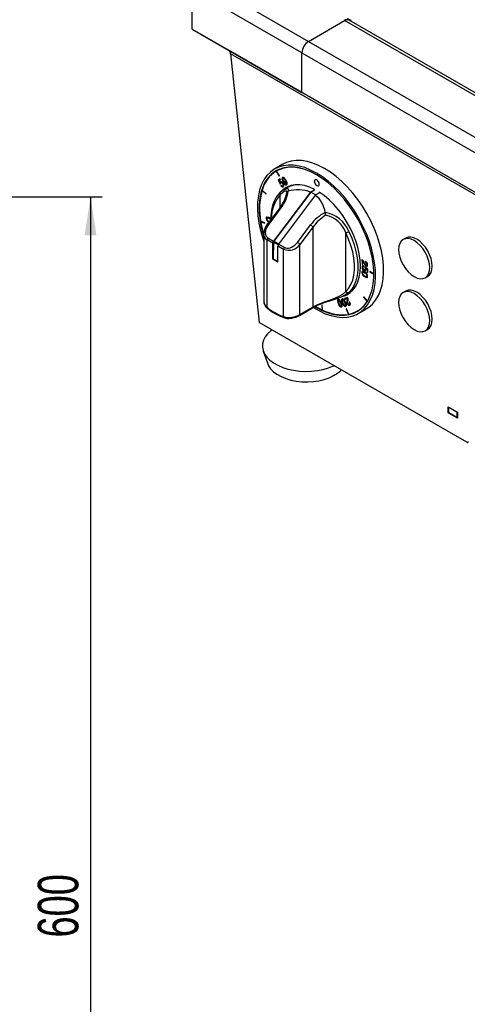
# Model space of a CAD drawing. Extents: x 24 to 2074, y 25 to 1460.
# Tile 6 of 9: x 1115 to 1307, y 742 to 1167. Entities that reach past the tile are written whole.
import ezdxf
from ezdxf.enums import TextEntityAlignment as Align

# ---------------------------------------------------------------- set-up
doc = ezdxf.new("R2010")
doc.units = 0
doc.header["$LTSCALE"] = 5
doc.linetypes.add('CENTERX2', pattern=[20.32, 12.7, -2.54, 2.54, -2.54])
doc.layers.add('LAYER1', color=2, linetype='CONTINUOUS')
doc.layers.add('LAYER2', color=3, linetype='CENTERX2')
doc.dimstyles.new('SLDDIMSTYLE0', dxfattribs={"dimtxt": 17.5, "dimasz": 16.51, "dimexe": 0, "dimexo": 0.0625, "dimgap": 4.375, "dimtad": 1, "dimrnd": 1e-09, "dimzin": 12, "dimsah": 1, "dimcen": 0.09, "dimazin": 3, "dimtfac": 1, "dimtofl": 0, "dimtmove": 0, "dimatfit": 3})

# ---------------------------------------------------------------- blocks, each defined once
blk = doc.blocks.new('_D_3')
at = {"layer": 'LAYER2', "color": 3, "linetype": 'CONTINUOUS'}
for p, q in [((1057.21, 1090.7), (1150.05, 1090.7)), ((1145.05, 1090.7), (1145.05, 490.7)), ((1057.21, 490.7), (1150.05, 490.7))]:
    blk.add_line(p, q, dxfattribs=at)
for points in [[(1145.05, 1090.7), (1142.51, 1074.19), (1147.59, 1074.19)], [(1145.05, 490.7), (1147.59, 507.21), (1142.51, 507.21)]]:
    blk.add_solid(points, dxfattribs=at)
at = {"layer": 'LAYER2', "color": 3, "linetype": 'CONTINUOUS', "width": 0.7}
blk.add_text('600', height=17.5, rotation=90, dxfattribs=at).set_placement((1145.05, 771.31, 105.61), align=Align.BOTTOM_LEFT)

msp = doc.modelspace()

# ---------------------------------------------------------------- linework, layer by layer
at = {"layer": 'LAYER1', "color": 2, "linetype": 'CONTINUOUS'}
for p, q in [((1193.043, 1184.35), (1239.005, 1157.817)), ((1236.177, 1152.918), (1188.806, 1180.265)), ((1188.806, 1163.118), (1188.806, 1180.265)), ((1239.005, 1157.817), (1255.976, 1167.614)), ((1239.005, 1157.817), (1254.561, 1166.798)), ((1417.903, 1072.502), (1254.561, 1166.798)), ((1257.39, 1166.797), (1255.976, 1167.614)), ((1419.903, 1072.7), (1256.561, 1166.996)), ((1257.147, 1166.657), (1257.39, 1166.797)), ((1257.39, 1166.517), (1257.39, 1166.797)), ((1188.806, 1163.118), (1236.177, 1135.771)), ((1612.73, 918.391), (1192.327, 1161.084)), ((1192.327, 1161.084), (1204.616, 1153.988)), ((1239.005, 1157.817), (1402.347, 1063.522)), ((1622.169, 912.939), (1204.616, 1153.988)), ((1622.594, 911.679), (1205.434, 1152.501)), ((1205.434, 1152.501), (1217.792, 1036.557)), ((1236.177, 1135.771), (1236.177, 1152.918)), ((1236.177, 1152.918), (1399.518, 1058.623)), ((1399.518, 1041.476), (1236.177, 1135.771)), ((1227.936, 1104.808), (1224.471, 1102.808)), ((1225.112, 1101.907), (1225.119, 1101.911)), ((1225.112, 1101.907), (1226.386, 1099.7)), ((1225.119, 1101.911), (1226.394, 1099.704)), ((1225.728, 1102.264), (1225.17, 1101.941)), ((1225.219, 1101.969), (1225.212, 1101.965)), ((1226.486, 1099.758), (1225.212, 1101.965)), ((1226.763, 1098.467), (1225.942, 1097.895)), ((1225.949, 1097.899), (1225.942, 1097.895)), ((1225.942, 1097.895), (1226.74, 1096.241)), ((1226.763, 1098.467), (1225.949, 1097.899)), ((1225.949, 1097.899), (1226.747, 1096.245)), ((1226.286, 1097.685), (1226.957, 1098.152)), ((1226.725, 1096.765), (1226.286, 1097.685)), ((1226.386, 1099.7), (1226.486, 1099.758)), ((1226.735, 1096.76), (1226.725, 1096.765)), ((1226.742, 1096.764), (1226.735, 1096.76)), ((1226.74, 1096.241), (1226.921, 1096.343)), ((1226.747, 1096.245), (1226.74, 1096.241)), ((1226.747, 1096.245), (1226.928, 1096.348)), ((1226.957, 1098.152), (1226.763, 1098.467)), ((1226.92, 1097.195), (1226.912, 1097.19)), ((1227.252, 1095.769), (1227.052, 1095.63)), ((1227.259, 1095.773), (1227.059, 1095.634)), ((1227.856, 1096.43), (1227.849, 1096.426)), ((1228.051, 1098.793), (1228.044, 1098.789)), ((1228.108, 1097.267), (1228.101, 1097.263)), ((1229.096, 1097.731), (1229.089, 1097.727)), ((1229.561, 1095.988), (1229.554, 1095.984)), ((1241.539, 1097.448), (1241.532, 1097.444)), ((1218.976, 1093.551), (1218.983, 1093.555)), ((1218.976, 1093.551), (1220.701, 1091.951)), ((1218.983, 1093.555), (1220.703, 1091.96)), ((1220.742, 1092.084), (1219.017, 1093.683)), ((1220.701, 1091.951), (1220.742, 1092.084)), ((1239.878, 1092.799), (1223.982, 1071.651)), ((1240.056, 1092.791), (1224.123, 1071.594)), ((1241.999, 1091.574), (1226.103, 1070.426)), ((1226.843, 1086.269), (1226.843, 1091.589)), ((1227.059, 1095.634), (1227.052, 1095.63)), ((1227.94, 1095.479), (1227.932, 1095.475)), ((1230.028, 1094.816), (1228.377, 1093.863)), ((1230.256, 1093.187), (1230.287, 1093.194)), ((1239.878, 1092.799), (1241.621, 1093.805)), ((1241.621, 1093.694), (1240.056, 1092.791)), ((1242.081, 1091.622), (1240.056, 1092.791)), ((1241.621, 1093.613), (1241.621, 1093.973)), ((1241.999, 1091.574), (1243.872, 1092.655)), ((1243.601, 1092.83), (1243.601, 1092.499)), ((1226.751, 1086.141), (1221.094, 1078.615)), ((1227.164, 1086.001), (1221.507, 1078.475)), ((1246.2, 1084.008), (1246.206, 1083.979)), ((1220.162, 1079.599), (1218.394, 1080.213)), ((1218.421, 1080.037), (1218.429, 1080.041)), ((1218.421, 1080.037), (1220.189, 1079.423)), ((1218.429, 1080.041), (1220.188, 1079.43)), ((1220.189, 1079.423), (1220.162, 1079.599)), ((1220.741, 1081.386), (1220.734, 1081.382)), ((1221.931, 1081.451), (1221.924, 1081.447)), ((1222.042, 1080.21), (1222.244, 1080.145)), ((1219.722, 1074.875), (1219.731, 1075.145)), ((1219.722, 1074.875), (1219.722, 1045.815)), ((1221.134, 1078.492), (1221.127, 1078.488)), ((1234.235, 1071.127), (1239.892, 1078.653)), ((1240.985, 1077.784), (1235.328, 1070.258)), ((1240.985, 1043.302), (1240.985, 1077.784)), ((1255.127, 1049.957), (1255.127, 1075.261)), ((1221.186, 1043.174), (1221.186, 1072.21)), ((1223.661, 1070.781), (1221.186, 1072.21)), ((1221.507, 1073.079), (1223.982, 1071.651)), ((1223.661, 1063.916), (1223.661, 1070.781)), ((1223.923, 1071.251), (1223.796, 1063.994)), ((1225.912, 1070.103), (1223.923, 1071.251)), ((1226.116, 1070.443), (1224.123, 1071.594)), ((1226.103, 1070.426), (1228.578, 1068.997)), ((1235.328, 1040.036), (1235.328, 1070.258)), ((1280.925, 1072.961), (1279.864, 1072.349)), ((1228.257, 1068.128), (1225.782, 1069.557)), ((1225.782, 1062.692), (1225.782, 1069.557)), ((1228.257, 1039.092), (1228.257, 1068.128)), ((1223.796, 1063.994), (1223.661, 1063.916)), ((1223.661, 1063.916), (1225.782, 1062.692)), ((1225.782, 1062.848), (1223.796, 1063.994)), ((1261.983, 1063.746), (1262.139, 1061.799)), ((1261.99, 1063.75), (1262.146, 1061.803)), ((1262.146, 1061.803), (1262.139, 1061.799)), ((1262.139, 1061.799), (1262.399, 1061.677)), ((1262.146, 1061.803), (1262.399, 1061.685)), ((1262.284, 1063.212), (1262.277, 1063.208)), ((1262.399, 1061.677), (1262.277, 1063.208)), ((1263.001, 1062.072), (1262.994, 1062.068)), ((1263.582, 1062.92), (1263.61, 1062.563)), ((1263.589, 1062.924), (1263.617, 1062.567)), ((1263.617, 1062.567), (1263.61, 1062.563)), ((1264.275, 1061.702), (1264.268, 1061.697)), ((1262.024, 1058.2), (1262.017, 1058.196)), ((1262.126, 1060.489), (1262.119, 1060.485)), ((1262.836, 1060.627), (1262.841, 1060.966)), ((1262.936, 1059.007), (1262.929, 1059.003)), ((1263.321, 1060.603), (1263.303, 1060.32)), ((1263.31, 1060.324), (1263.303, 1060.32)), ((1263.328, 1060.598), (1263.31, 1060.324)), ((1264.602, 1059.574), (1263.321, 1060.603)), ((1263.33, 1057.884), (1263.323, 1057.88)), ((1263.537, 1059.657), (1263.53, 1059.653)), ((1263.62, 1060.046), (1263.627, 1060.05)), ((1263.627, 1060.05), (1263.62, 1060.046)), ((1263.627, 1060.05), (1263.634, 1060.054)), ((1263.634, 1060.054), (1263.627, 1060.05)), ((1263.627, 1060.05), (1264.337, 1059.474)), ((1263.634, 1060.054), (1264.344, 1059.478)), ((1263.903, 1060.956), (1263.896, 1060.952)), ((1264.337, 1059.474), (1264.32, 1058.331)), ((1264.327, 1058.335), (1264.32, 1058.331)), ((1264.32, 1058.331), (1264.582, 1058.174)), ((1264.344, 1059.478), (1264.327, 1058.335)), ((1264.327, 1058.335), (1264.582, 1058.183)), ((1264.344, 1059.478), (1264.337, 1059.474)), ((1264.582, 1058.174), (1264.602, 1059.574)), ((1267.218, 1057.589), (1265.487, 1058.587)), ((1265.487, 1058.587), (1265.487, 1058.424)), ((1265.494, 1058.428), (1265.487, 1058.424)), ((1265.487, 1058.424), (1267.219, 1057.425)), ((1265.494, 1058.583), (1265.494, 1058.428)), ((1265.494, 1058.428), (1267.219, 1057.433)), ((1263.192, 1056.432), (1263.185, 1056.428)), ((1264.269, 1056.64), (1264.262, 1056.636)), ((1289.363, 1055.894), (1290.424, 1056.506)), ((1254.675, 1048.308), (1256.326, 1049.262)), ((1280.925, 1050.098), (1279.864, 1049.486)), ((1251.787, 1044.88), (1251.78, 1044.875)), ((1252.036, 1046.2), (1252.029, 1046.196)), ((1252.961, 1044.934), (1252.954, 1044.93)), ((1253.613, 1045.001), (1253.606, 1044.997)), ((1253.734, 1046.416), (1253.727, 1046.412)), ((1255.845, 1047.423), (1254.606, 1046.938)), ((1254.606, 1046.938), (1254.774, 1046.609)), ((1254.614, 1046.941), (1254.781, 1046.613)), ((1254.717, 1045.227), (1254.71, 1045.223)), ((1254.774, 1046.609), (1255.748, 1046.99)), ((1254.781, 1046.613), (1254.774, 1046.609)), ((1254.781, 1046.613), (1255.755, 1046.994)), ((1255.643, 1045.965), (1255.636, 1045.961)), ((1255.728, 1044.719), (1255.721, 1044.715)), ((1255.755, 1046.994), (1255.748, 1046.99)), ((1256.82, 1045.393), (1256.592, 1045.304)), ((1262.819, 1047.665), (1262.752, 1047.56)), ((1262.76, 1047.564), (1262.752, 1047.56)), ((1262.752, 1047.56), (1264.342, 1045.662)), ((1262.822, 1047.662), (1262.76, 1047.564)), ((1262.76, 1047.564), (1264.349, 1045.666)), ((1264.409, 1045.767), (1262.819, 1047.665)), ((1264.349, 1045.666), (1264.342, 1045.662)), ((1264.409, 1045.767), (1264.416, 1045.771)), ((1235.121, 1039.578), (1240.778, 1042.844)), ((1235.328, 1040.036), (1240.985, 1043.302)), ((1240.804, 1042.842), (1241.242, 1043.093)), ((1244.924, 1044.096), (1244.783, 1044.162)), ((1244.783, 1044.162), (1244.96, 1041.988)), ((1244.791, 1044.158), (1244.967, 1041.992)), ((1245.101, 1041.923), (1244.924, 1044.096)), ((1244.967, 1041.992), (1244.96, 1041.988)), ((1253.113, 1043.29), (1253.106, 1043.286)), ((1255.003, 1043.531), (1254.996, 1043.527)), ((1255.379, 1042.422), (1255.261, 1042.399)), ((1255.261, 1042.399), (1256.263, 1040.091)), ((1255.27, 1042.401), (1256.27, 1040.095)), ((1256.381, 1040.114), (1255.379, 1042.422)), ((1256.78, 1044.057), (1256.773, 1044.053)), ((1260.06, 1041.487), (1260.626, 1041.814)), ((1260.468, 1040.453), (1263.933, 1042.453)), ((1260.626, 1041.814), (1261.486, 1042.362)), ((1307.241, 984.919), (1217.792, 1036.557)), ((1235.102, 1039.568), (1235.121, 1039.578)), ((1256.27, 1040.095), (1256.263, 1040.091)), ((1289.363, 1033.031), (1290.424, 1033.643)), ((1219.488, 1024.251), (1221.447, 1018.768)), ((1299.251, 1000.187), (1303.21, 997.901)), ((1299.251, 997.656), (1299.251, 1000.187)), ((1299.463, 1000.024), (1299.498, 1000.044)), ((1299.463, 1000.024), (1302.998, 997.983)), ((1299.463, 997.574), (1299.463, 1000.024)), ((1302.998, 997.983), (1303.034, 998.003)), ((1299.251, 997.656), (1299.463, 997.779)), ((1303.21, 995.37), (1299.251, 997.656)), ((1302.998, 995.533), (1299.463, 997.574)), ((1302.998, 997.983), (1302.998, 995.533)), ((1302.998, 995.533), (1303.21, 995.656)), ((1303.21, 997.901), (1303.21, 995.37))]:
    msp.add_line(p, q, dxfattribs=at)
at = {"layer": 'LAYER1', "color": 2, "linetype": 'CONTINUOUS', "flags": 128}
for points in [[(1242.47, 1101.026), (1239.935, 1102.343), (1237.426, 1103.355), (1234.967, 1104.051), (1232.582, 1104.426), (1230.296, 1104.474), (1228.13, 1104.196), (1226.107, 1103.595), (1224.247, 1102.675), (1222.568, 1101.447), (1221.086, 1099.923), (1219.818, 1098.118), (1218.774, 1096.049), (1217.966, 1093.738), (1217.401, 1091.207), (1217.085, 1088.481), (1217.022, 1085.588), (1217.212, 1082.557), (1217.652, 1079.416), (1218.34, 1076.198), (1219.267, 1072.935), (1219.722, 1071.571)], [(1245.935, 1103.026), (1243.4, 1104.343), (1240.891, 1105.355), (1238.432, 1106.052), (1236.047, 1106.426), (1233.76, 1106.474), (1231.595, 1106.196), (1229.572, 1105.595), (1227.936, 1104.808)], [(1242.47, 1100.209), (1239.966, 1101.508), (1237.488, 1102.5), (1235.061, 1103.176), (1232.71, 1103.527), (1230.459, 1103.552), (1228.332, 1103.249), (1226.349, 1102.621), (1224.532, 1101.676), (1222.899, 1100.422), (1221.467, 1098.872), (1220.25, 1097.043), (1219.262, 1094.954), (1218.511, 1092.625), (1218.007, 1090.08), (1217.753, 1087.347), (1217.753, 1084.452), (1218.007, 1081.425), (1218.511, 1078.298), (1219.262, 1075.103), (1219.722, 1073.507)], [(1225.329, 1102.14), (1225.239, 1102.084), (1223.946, 1101.129)], [(1226.633, 1102.734), (1226.175, 1102.508), (1225.728, 1102.264)], [(1225.728, 1102.264), (1226.175, 1102.508), (1226.633, 1102.734)], [(1241.076, 1043.084), (1241.201, 1043.004), (1243.739, 1041.539), (1246.264, 1040.373), (1248.751, 1039.518), (1251.176, 1038.982), (1253.515, 1038.77), (1255.744, 1038.885), (1257.84, 1039.325), (1259.784, 1040.087), (1261.556, 1041.162), (1263.139, 1042.539), (1264.515, 1044.206), (1265.673, 1046.146), (1266.6, 1048.338), (1267.288, 1050.762), (1267.728, 1053.394), (1267.918, 1056.207), (1267.855, 1059.173), (1267.539, 1062.263), (1266.974, 1065.446), (1266.166, 1068.69), (1265.122, 1071.964), (1263.854, 1075.234), (1262.372, 1078.469), (1260.693, 1081.635), (1258.833, 1084.703), (1256.81, 1087.64), (1254.644, 1090.418), (1252.358, 1093.009), (1249.973, 1095.388), (1247.514, 1097.531), (1245.005, 1099.417), (1242.47, 1101.026), (1242.47, 1101.026)], [(1241.94, 1043.364), (1242.47, 1043.051), (1244.974, 1041.753), (1247.452, 1040.761), (1249.879, 1040.085), (1252.23, 1039.733), (1254.481, 1039.709), (1256.608, 1040.012), (1258.591, 1040.64), (1260.408, 1041.585), (1262.041, 1042.839), (1263.473, 1044.388), (1264.689, 1046.217), (1265.678, 1048.307), (1266.429, 1050.636), (1266.933, 1053.18), (1267.187, 1055.914), (1267.187, 1058.809), (1266.933, 1061.836), (1266.429, 1064.963), (1265.678, 1068.158), (1264.689, 1071.389), (1263.473, 1074.623), (1262.041, 1077.826), (1260.408, 1080.965), (1258.591, 1084.009), (1256.608, 1086.925), (1254.481, 1089.685), (1252.23, 1092.259), (1249.879, 1094.622), (1247.452, 1096.748), (1244.974, 1098.617), (1242.47, 1100.209)], [(1263.933, 1042.453), (1265.021, 1043.162), (1266.603, 1044.539), (1267.98, 1046.206), (1269.138, 1048.146), (1270.065, 1050.338), (1270.752, 1052.763), (1271.193, 1055.394), (1271.383, 1058.207), (1271.319, 1061.173), (1271.004, 1064.263), (1270.439, 1067.446), (1269.631, 1070.69), (1268.587, 1073.964), (1267.318, 1077.235), (1265.837, 1080.469), (1264.158, 1083.636), (1262.297, 1086.703), (1260.275, 1089.64), (1258.109, 1092.418), (1255.823, 1095.01), (1253.438, 1097.389), (1250.979, 1099.531), (1248.469, 1101.417), (1245.935, 1103.026)], [(1226.912, 1097.19), (1226.764, 1096.993), (1226.735, 1096.76)], [(1226.92, 1097.195), (1226.771, 1096.997), (1226.742, 1096.764)], [(1228.078, 1096.544), (1227.841, 1096.873), (1227.605, 1097.1), (1227.377, 1097.232), (1227.128, 1097.27), (1226.912, 1097.19)], [(1226.921, 1096.343), (1226.941, 1096.672), (1227.057, 1096.841)], [(1227.057, 1096.841), (1227.192, 1096.894), (1227.34, 1096.882), (1227.496, 1096.81), (1227.679, 1096.654), (1227.849, 1096.426)], [(1227.065, 1096.845), (1227.199, 1096.898), (1227.347, 1096.886), (1227.503, 1096.814), (1227.686, 1096.658), (1227.856, 1096.43)], [(1227.932, 1095.475), (1227.749, 1095.42), (1227.549, 1095.48), (1227.394, 1095.597), (1227.252, 1095.769)], [(1227.869, 1099.115), (1227.699, 1098.986), (1227.611, 1098.809), (1227.593, 1098.591), (1227.632, 1098.344), (1228.101, 1097.263)], [(1227.876, 1099.119), (1227.706, 1098.991), (1227.618, 1098.813), (1227.6, 1098.595), (1227.639, 1098.349), (1228.108, 1097.267)], [(1241.621, 1093.973), (1239.444, 1094.95), (1237.309, 1095.612), (1235.246, 1095.949), (1233.283, 1095.958), (1231.447, 1095.637), (1229.762, 1094.992), (1228.252, 1094.03), (1227.693, 1093.552)], [(1227.849, 1096.426), (1227.981, 1096.174), (1228.054, 1095.953), (1228.072, 1095.765), (1228.031, 1095.592), (1227.932, 1095.475)], [(1227.856, 1096.43), (1227.988, 1096.178), (1228.061, 1095.957), (1228.079, 1095.77), (1228.039, 1095.596), (1227.94, 1095.479)], [(1229.324, 1097.831), (1228.675, 1098.828), (1228.486, 1099.005), (1228.288, 1099.122), (1228.082, 1099.164), (1227.869, 1099.115)], [(1228.044, 1098.789), (1227.939, 1098.697), (1227.896, 1098.558), (1227.906, 1098.385), (1227.955, 1098.188), (1228.332, 1097.376)], [(1229.089, 1097.727), (1228.615, 1098.494), (1228.475, 1098.65), (1228.332, 1098.761), (1228.187, 1098.812), (1228.044, 1098.789)], [(1229.096, 1097.731), (1228.623, 1098.498), (1228.482, 1098.654), (1228.339, 1098.765), (1228.194, 1098.816), (1228.051, 1098.793)], [(1228.108, 1095.147), (1228.275, 1095.331), (1228.35, 1095.572), (1228.345, 1095.849), (1228.251, 1096.199), (1228.078, 1096.544)], [(1228.101, 1097.263), (1228.749, 1096.269), (1228.938, 1096.093), (1229.136, 1095.976), (1229.341, 1095.934), (1229.554, 1095.984)], [(1228.108, 1097.267), (1228.756, 1096.273), (1228.945, 1096.097), (1229.143, 1095.98), (1229.349, 1095.938), (1229.561, 1095.988)], [(1228.332, 1097.376), (1228.807, 1096.605), (1228.948, 1096.449), (1229.092, 1096.338), (1229.236, 1096.286), (1229.379, 1096.309)], [(1229.379, 1096.309), (1229.484, 1096.401), (1229.527, 1096.54), (1229.518, 1096.713), (1229.468, 1096.911), (1229.089, 1097.727)], [(1229.386, 1096.313), (1229.491, 1096.406), (1229.534, 1096.544), (1229.525, 1096.717), (1229.475, 1096.915), (1229.096, 1097.731)], [(1229.554, 1095.984), (1229.724, 1096.112), (1229.812, 1096.289), (1229.83, 1096.507), (1229.792, 1096.753), (1229.324, 1097.831)], [(1243.638, 1096.228), (1243.555, 1096.749), (1243.33, 1097.266), (1242.995, 1097.719), (1242.585, 1098.052), (1242.175, 1098.193), (1241.841, 1098.125), (1241.615, 1097.869), (1241.532, 1097.444)], [(1241.532, 1097.444), (1241.615, 1096.923), (1241.841, 1096.406), (1242.175, 1095.952), (1242.585, 1095.62), (1242.995, 1095.479), (1243.33, 1095.546), (1243.555, 1095.802), (1243.638, 1096.228)], [(1241.95, 1098.15), (1241.848, 1098.129), (1241.622, 1097.873), (1241.539, 1097.448)], [(1241.539, 1097.448), (1241.622, 1096.927), (1241.848, 1096.41), (1242.182, 1095.956), (1242.592, 1095.624), (1243.002, 1095.483), (1243.234, 1095.53)], [(1226.876, 1092.736), (1226.189, 1092.044), (1225.098, 1090.607), (1224.208, 1088.941), (1223.528, 1087.058), (1223.067, 1084.979), (1222.833, 1082.73), (1222.83, 1080.801)], [(1229.667, 1092.878), (1229.691, 1093.176), (1228.869, 1093.152), (1227.932, 1092.585), (1226.843, 1091.589)], [(1226.991, 1092.82), (1226.864, 1092.725), (1226.862, 1092.724)], [(1228.366, 1093.829), (1227.631, 1093.362), (1226.877, 1092.708)], [(1227.052, 1095.63), (1227.25, 1095.371), (1227.457, 1095.191), (1227.665, 1095.088), (1227.899, 1095.065), (1228.108, 1095.147)], [(1227.059, 1095.634), (1227.257, 1095.375), (1227.464, 1095.195), (1227.672, 1095.092), (1227.907, 1095.069), (1228.115, 1095.151)], [(1229.598, 1094.907), (1228.818, 1094.357), (1227.986, 1093.616)], [(1228.114, 1093.742), (1228.818, 1094.357), (1229.598, 1094.907)], [(1228.387, 1093.844), (1229.327, 1094.281), (1229.917, 1094.343), (1230.312, 1094.158), (1230.432, 1093.771), (1230.256, 1093.187)], [(1229.766, 1092.947), (1229.741, 1092.873), (1229.689, 1092.786)], [(1254.221, 1047.921), (1255.537, 1048.472), (1257.039, 1049.448), (1258.344, 1050.726), (1259.436, 1052.29), (1260.3, 1054.117), (1260.924, 1056.182), (1261.299, 1058.459), (1261.42, 1060.915), (1261.287, 1063.518), (1260.899, 1066.232), (1260.264, 1069.02), (1259.389, 1071.845), (1258.286, 1074.668), (1256.971, 1077.451), (1255.46, 1080.157), (1253.776, 1082.747), (1251.939, 1085.188), (1249.977, 1087.446), (1247.914, 1089.49), (1245.779, 1091.293), (1243.601, 1092.83)], [(1221.891, 1081.828), (1221.075, 1082.048), (1220.917, 1082), (1220.801, 1081.882), (1220.736, 1081.681), (1220.734, 1081.382)], [(1221.023, 1082.034), (1220.924, 1082.004), (1220.808, 1081.886), (1220.743, 1081.685), (1220.741, 1081.386)], [(1221.924, 1081.447), (1221.301, 1081.648), (1221.167, 1081.636), (1221.064, 1081.577), (1221.003, 1081.457), (1220.994, 1081.267), (1221.041, 1081.052), (1221.131, 1080.865), (1221.255, 1080.705), (1221.403, 1080.569), (1222.042, 1080.21)], [(1221.742, 1079.19), (1221.387, 1079.238), (1221.243, 1079.164), (1221.144, 1079.023), (1221.102, 1078.802), (1221.127, 1078.488)], [(1221.931, 1081.451), (1221.308, 1081.652), (1221.217, 1081.644)], [(1222.831, 1081.206), (1222.732, 1081.314), (1221.891, 1081.828)], [(1221.507, 1078.475), (1221.009, 1077.71), (1220.64, 1076.911), (1220.412, 1076.109), (1220.335, 1075.336), (1220.412, 1074.621), (1220.64, 1073.991), (1221.009, 1073.47), (1221.507, 1073.079)], [(1255.127, 1049.957), (1256.336, 1051.303), (1257.324, 1052.927), (1258.078, 1054.808), (1258.587, 1056.918), (1258.843, 1059.227), (1258.843, 1061.701), (1258.587, 1064.306), (1258.078, 1067.003), (1257.324, 1069.754), (1256.336, 1072.52), (1255.127, 1075.261)], [(1256.393, 1075.847), (1257.65, 1072.998), (1258.677, 1070.122), (1259.461, 1067.262), (1259.989, 1064.458), (1260.256, 1061.751), (1260.256, 1059.179), (1259.989, 1056.779), (1259.461, 1054.586), (1258.677, 1052.63), (1257.65, 1050.941), (1256.393, 1049.542)], [(1228.578, 1068.997), (1229.112, 1068.771), (1229.716, 1068.666), (1230.371, 1068.685), (1231.058, 1068.828), (1231.755, 1069.091), (1232.442, 1069.465), (1233.097, 1069.939), (1233.701, 1070.499), (1234.235, 1071.127)], [(1290.819, 1063.511), (1290.197, 1065.21), (1289.362, 1066.868), (1288.343, 1068.42), (1287.182, 1069.807), (1285.921, 1070.975), (1284.611, 1071.88), (1283.3, 1072.487), (1282.04, 1072.772), (1280.879, 1072.725), (1279.862, 1072.347), (1279.027, 1071.654), (1278.406, 1070.67), (1278.025, 1069.435), (1277.896, 1067.996), (1278.026, 1066.408), (1278.408, 1064.732), (1279.03, 1063.033), (1279.865, 1061.375), (1280.884, 1059.823), (1282.045, 1058.436), (1283.306, 1057.268), (1284.616, 1056.363), (1285.927, 1055.756), (1287.187, 1055.47), (1288.348, 1055.517), (1289.365, 1055.895), (1290.2, 1056.589), (1290.821, 1057.572), (1291.202, 1058.807), (1291.331, 1060.246), (1291.201, 1061.835), (1290.819, 1063.511)], [(1291.879, 1064.123), (1291.258, 1065.822), (1290.422, 1067.48), (1289.404, 1069.032), (1288.242, 1070.419), (1286.982, 1071.587), (1285.672, 1072.492), (1284.361, 1073.099), (1283.101, 1073.385), (1281.94, 1073.337), (1280.925, 1072.961)], [(1264.268, 1061.697), (1264.248, 1061.468), (1264.152, 1061.326), (1264.029, 1061.288), (1263.869, 1061.328)], [(1264.275, 1061.702), (1264.255, 1061.472), (1264.159, 1061.33), (1264.104, 1061.313)], [(1290.424, 1056.506), (1290.426, 1056.507), (1291.261, 1057.201), (1291.881, 1058.185), (1292.263, 1059.42), (1292.392, 1060.859), (1292.262, 1062.447), (1291.879, 1064.123)], [(1263.351, 1058.225), (1262.51, 1058.669), (1262.331, 1058.676), (1262.182, 1058.61), (1262.075, 1058.455), (1262.017, 1058.196)], [(1262.841, 1060.966), (1262.61, 1061.058), (1262.419, 1061.056), (1262.273, 1060.969), (1262.161, 1060.771), (1262.119, 1060.485)], [(1262.451, 1061.06), (1262.426, 1061.06), (1262.28, 1060.973), (1262.168, 1060.775), (1262.126, 1060.489)], [(1263.323, 1057.88), (1262.681, 1058.251), (1262.534, 1058.282), (1262.411, 1058.263), (1262.322, 1058.178), (1262.278, 1058.014)], [(1262.381, 1060.297), (1262.427, 1060.531), (1262.545, 1060.657), (1262.678, 1060.677), (1262.836, 1060.627)], [(1263.33, 1057.884), (1262.689, 1058.255), (1262.541, 1058.286), (1262.505, 1058.281)], [(1262.514, 1060.62), (1262.552, 1060.661), (1262.685, 1060.681), (1262.843, 1060.631)], [(1262.929, 1059.003), (1263.216, 1058.873), (1263.446, 1058.851), (1263.618, 1058.926), (1263.745, 1059.121), (1263.79, 1059.412)], [(1263.53, 1059.653), (1263.503, 1059.467), (1263.434, 1059.339), (1263.327, 1059.269), (1263.16, 1059.264), (1262.959, 1059.348)], [(1263.303, 1060.32), (1263.483, 1059.946), (1263.53, 1059.653)], [(1263.31, 1060.324), (1263.49, 1059.95), (1263.537, 1059.657)], [(1263.79, 1059.412), (1263.74, 1059.767), (1263.62, 1060.046)], [(1263.896, 1060.952), (1264.127, 1060.883), (1264.308, 1060.91), (1264.436, 1061.022), (1264.52, 1061.246), (1264.53, 1061.555)], [(1263.903, 1060.956), (1264.134, 1060.887), (1264.315, 1060.914), (1264.413, 1060.999)], [(1263.185, 1056.428), (1264.029, 1055.982), (1264.208, 1055.975), (1264.357, 1056.04), (1264.465, 1056.195), (1264.522, 1056.455)], [(1263.192, 1056.432), (1264.036, 1055.986), (1264.216, 1055.979), (1264.226, 1055.983)], [(1263.22, 1056.768), (1263.858, 1056.4), (1264.006, 1056.368), (1264.129, 1056.388), (1264.217, 1056.473), (1264.262, 1056.636)], [(1264.048, 1056.378), (1264.136, 1056.392), (1264.224, 1056.477), (1264.269, 1056.64)], [(1240.985, 1043.302), (1243.033, 1044.328), (1245.992, 1045.488), (1247.689, 1046.084), (1249.325, 1046.665), (1252.208, 1047.879), (1253.857, 1048.862), (1255.127, 1049.957)], [(1256.393, 1049.542), (1254.963, 1048.479), (1253.075, 1047.515), (1251.558, 1046.918), (1249.823, 1046.329), (1248.02, 1045.759), (1246.087, 1045.14), (1242.793, 1043.918), (1241.075, 1043.071)], [(1290.819, 1040.647), (1290.197, 1042.347), (1289.362, 1044.004), (1288.343, 1045.557), (1287.182, 1046.943), (1285.921, 1048.112), (1284.611, 1049.017), (1283.3, 1049.624), (1282.04, 1049.909), (1280.879, 1049.862), (1279.862, 1049.484), (1279.027, 1048.79), (1278.406, 1047.807), (1278.025, 1046.572), (1277.896, 1045.133), (1278.026, 1043.545), (1278.408, 1041.869), (1279.03, 1040.17), (1279.865, 1038.512), (1280.884, 1036.96), (1282.045, 1035.573), (1283.306, 1034.405), (1284.616, 1033.499), (1285.927, 1032.893), (1287.187, 1032.607), (1288.348, 1032.654), (1289.365, 1033.032), (1290.2, 1033.726), (1290.821, 1034.709), (1291.202, 1035.944), (1291.331, 1037.383), (1291.201, 1038.971), (1290.819, 1040.647)], [(1291.879, 1041.26), (1291.258, 1042.959), (1290.422, 1044.617), (1289.404, 1046.169), (1288.242, 1047.556), (1286.982, 1048.724), (1285.672, 1049.629), (1284.361, 1050.236), (1283.101, 1050.521), (1281.94, 1050.474), (1280.925, 1050.098)], [(1253.228, 1044.949), (1252.724, 1046.018), (1252.554, 1046.233), (1252.362, 1046.4), (1252.146, 1046.504), (1251.904, 1046.534), (1251.692, 1046.482), (1251.561, 1046.359), (1251.497, 1046.179), (1251.489, 1045.955), (1251.78, 1044.875)], [(1251.614, 1046.406), (1251.568, 1046.363), (1251.504, 1046.184), (1251.496, 1045.96), (1251.787, 1044.88)], [(1251.78, 1044.875), (1252.286, 1043.803), (1252.456, 1043.587), (1252.648, 1043.42), (1252.864, 1043.315), (1253.106, 1043.286)], [(1251.787, 1044.88), (1252.293, 1043.807), (1252.463, 1043.591), (1252.655, 1043.424), (1252.871, 1043.319), (1253.113, 1043.29)], [(1252.029, 1046.196), (1251.895, 1046.153), (1251.821, 1046.049), (1251.796, 1045.897), (1251.81, 1045.711), (1252.058, 1044.885)], [(1252.954, 1044.93), (1252.592, 1045.751), (1252.47, 1045.931), (1252.336, 1046.075), (1252.189, 1046.168), (1252.029, 1046.196)], [(1252.961, 1044.934), (1252.599, 1045.755), (1252.477, 1045.935), (1252.343, 1046.079), (1252.196, 1046.172), (1252.036, 1046.2)], [(1252.058, 1044.885), (1252.418, 1044.069), (1252.54, 1043.888), (1252.674, 1043.745), (1252.821, 1043.652), (1252.981, 1043.623), (1253.115, 1043.667), (1253.189, 1043.77), (1253.214, 1043.922), (1253.2, 1044.108), (1252.954, 1044.93)], [(1253.003, 1043.632), (1253.122, 1043.671), (1253.196, 1043.775), (1253.221, 1043.926), (1253.207, 1044.112), (1252.961, 1044.934)], [(1253.106, 1043.286), (1253.317, 1043.338), (1253.449, 1043.461), (1253.513, 1043.64), (1253.521, 1043.865), (1253.228, 1044.949)], [(1253.58, 1046.747), (1253.384, 1046.662), (1253.27, 1046.515), (1253.226, 1046.318), (1253.238, 1046.083), (1253.606, 1044.997)], [(1253.587, 1046.751), (1253.391, 1046.666), (1253.277, 1046.519), (1253.233, 1046.322), (1253.245, 1046.087), (1253.613, 1045.001)], [(1253.727, 1046.412), (1253.604, 1046.348), (1253.543, 1046.228), (1253.533, 1046.066), (1253.562, 1045.874), (1253.867, 1045.047)], [(1254.968, 1045.282), (1254.399, 1046.325), (1254.22, 1046.525), (1254.024, 1046.672), (1253.811, 1046.751), (1253.58, 1046.747)], [(1253.606, 1044.997), (1254.176, 1043.949), (1254.356, 1043.748), (1254.552, 1043.602), (1254.765, 1043.523), (1254.996, 1043.527)], [(1253.613, 1045.001), (1254.183, 1043.953), (1254.363, 1043.753), (1254.559, 1043.606), (1254.772, 1043.527), (1255.003, 1043.531)], [(1254.71, 1045.223), (1254.297, 1046.027), (1254.167, 1046.199), (1254.028, 1046.329), (1253.881, 1046.405), (1253.727, 1046.412)], [(1254.717, 1045.227), (1254.304, 1046.031), (1254.174, 1046.203), (1254.035, 1046.333), (1253.888, 1046.409), (1253.734, 1046.416)], [(1253.867, 1045.047), (1254.278, 1044.246), (1254.409, 1044.075), (1254.548, 1043.944), (1254.695, 1043.868), (1254.848, 1043.862), (1254.971, 1043.926), (1255.032, 1044.045), (1255.043, 1044.207), (1255.013, 1044.399), (1254.71, 1045.223)], [(1255.001, 1043.975), (1255.039, 1044.05), (1255.05, 1044.211), (1255.02, 1044.403), (1254.717, 1045.227)], [(1254.996, 1043.527), (1255.191, 1043.612), (1255.305, 1043.759), (1255.35, 1043.956), (1255.337, 1044.191), (1254.968, 1045.282)], [(1255.721, 1044.715), (1255.899, 1044.429), (1256.095, 1044.218), (1256.301, 1044.083), (1256.543, 1044.017), (1256.773, 1044.053)], [(1255.728, 1044.719), (1255.906, 1044.433), (1256.102, 1044.222), (1256.308, 1044.087), (1256.55, 1044.021), (1256.78, 1044.057)], [(1256.592, 1045.304), (1256.729, 1044.985), (1256.782, 1044.686), (1256.766, 1044.556), (1256.713, 1044.453), (1256.618, 1044.387)], [(1256.599, 1045.308), (1256.736, 1044.989), (1256.789, 1044.69), (1256.773, 1044.56), (1256.72, 1044.458), (1256.626, 1044.391)], [(1256.773, 1044.053), (1256.955, 1044.181), (1257.054, 1044.379), (1257.073, 1044.636), (1256.997, 1044.994), (1256.82, 1045.393)], [(1264.409, 1045.767), (1265.07, 1046.936), (1265.392, 1047.603)], [(1240.778, 1042.844), (1240.793, 1042.853), (1240.794, 1042.854)], [(1242.109, 1043.511), (1243.467, 1042.738), (1244.96, 1041.988)], [(1253.113, 1043.29), (1253.325, 1043.342), (1253.41, 1043.422)], [(1258.752, 1040.838), (1259.298, 1041.048), (1260.319, 1041.529)], [(1290.424, 1033.643), (1290.426, 1033.644), (1291.261, 1034.338), (1291.881, 1035.321), (1292.263, 1036.556), (1292.392, 1037.996), (1292.262, 1039.584), (1291.879, 1041.26)], [(1223.323, 1033.364), (1222.801, 1032.973), (1221.408, 1031.71), (1220.327, 1030.35), (1219.576, 1028.917), (1219.171, 1027.438), (1219.118, 1025.941), (1219.418, 1024.454), (1220.067, 1023.005), (1221.051, 1021.62), (1222.353, 1020.325), (1223.948, 1019.145), (1225.807, 1018.101), (1227.895, 1017.213), (1230.172, 1016.497), (1232.598, 1015.967), (1235.125, 1015.633), (1237.708, 1015.5), (1240.299, 1015.572), (1242.848, 1015.846), (1245.308, 1016.319), (1247.635, 1016.98), (1249.783, 1017.818), (1250.044, 1017.938)], [(1221.447, 1018.768), (1221.803, 1017.951), (1222.682, 1016.611), (1223.891, 1015.36), (1225.402, 1014.223), (1227.183, 1013.226), (1229.197, 1012.389), (1231.401, 1011.73), (1233.748, 1011.263), (1236.187, 1010.999), (1238.667, 1010.942), (1241.135, 1011.095), (1243.538, 1011.453), (1245.825, 1012.009), (1247.947, 1012.752), (1249.859, 1013.665), (1251.521, 1014.73), (1252.896, 1015.922), (1253.122, 1016.161)]]:
    msp.add_lwpolyline(points, dxfattribs=at)
at = {"layer": 'LAYER1', "color": 2, "linetype": 'CONTINUOUS'}
for centre, radius, start, end in [((1255.734, 1165.151), 2.021, 65.84324, 125.46722), ((1242.318, 1152.639), 6.147, 122.60548, 177.39452), ((1203.556, 1152.436), 1.88, 1.98098, 55.65101), ((1232.58, 1090.002), 14.054, 122.09974, 164.814), ((1230.987, 1091.865), 11.635, 119.7203, 120.28898), ((1232.057, 1088.211), 15.363, 66.67171, 116.45987), ((1234.627, 1086.737), 9.296, 96.00818, 119.65059), ((1248.244, 1085.593), 30.331, 164.78873, 190.21668), ((1238.298, 1087.647), 20.199, 162.59788, 162.99157), ((1237.214, 1081.984), 14.136, 137.19591, 182.86176), ((1227.551, 1092.145), 0.899, 139.9263, 218.11074), ((1214.75, 1095.666), 15.733, 322.09853, 350.96158), ((1220.319, 1093.808), 9.394, 335.97591, 352.66395), ((1230.345, 1092.485), 0.708, 97.23172, 179.36927), ((1234.463, 1077.971), 15.785, 69.93915, 105.34168), ((1234.541, 1082.484), 11.758, 7.44391, 50.63053), ((1214.338, 1095.604), 15.608, 322.67785, 338.89241), ((1226.786, 1085.565), 0.577, 49.08521, 93.49782), ((1254.676, 1067.629), 18.442, 117.36054, 143.28814), ((1244.098, 1070.893), 13.255, 21.94746, 80.85271), ((1234.117, 1081.184), 12.407, 7.50576, 13.02079), ((1260.688, 1086.752), 42.789, 188.78516, 189.02384), ((1264.641, 1087.456), 46.812, 189.11904, 195.07247), ((1222.551, 1081.595), 1.829, 186.6899, 255.12408), ((1222.558, 1081.599), 1.829, 186.6899, 255.12408), ((1221.776, 1078.728), 0.683, 143.6714, 200.13655), ((1221.439, 1079.81), 1.708, 35.47113, 73.50029), ((1221.451, 1079.822), 1.698, 35.72652, 73.58943), ((1255.41, 1067.624), 17.644, 120.63762, 144.8413), ((1244.034, 1071.253), 11.795, 19.86584, 78.3364), ((1222.69, 1074.772), 2.971, 178.00639, 239.57436), ((1225.583, 1074.88), 5.84, 140.24136, 176.93252), ((1221.129, 1078.039), 0.577, 49.09069, 93.48509), ((1237.511, 1074.536), 4.756, 43.07332, 59.96214), ((1252.531, 1082.536), 7.724, 289.6409, 300.00277), ((1222.705, 1072.143), 1.52, 142.00046, 177.47777), ((1225.18, 1070.714), 1.52, 142.00046, 177.47777), ((1225.498, 1070.562), 1.718, 143.11335, 156.38259), ((1227.301, 1069.49), 1.52, 142.00046, 177.47777), ((1230.421, 1073.747), 6.021, 248.93904, 324.59003), ((1231.854, 1067.01), 4.756, 43.07332, 59.96214), ((1229.776, 1068.061), 1.52, 142.00046, 177.47777), ((1260.76, 1061.645), 2.432, 19.07543, 59.78742), ((1260.454, 1061.268), 2.663, 17.50394, 46.79472), ((1260.461, 1061.272), 2.663, 17.50394, 46.79472), ((1264.85, 1062.645), 1.944, 197.26046, 240.59496), ((1264.857, 1062.649), 1.944, 197.26046, 240.59496), ((1264.901, 1062.933), 1.908, 195.00428, 237.26229), ((1262.924, 1061.451), 1.61, 3.70361, 65.87604), ((1263.206, 1061.573), 1.069, 6.69309, 67.801), ((1263.213, 1061.577), 1.069, 6.69309, 67.801), ((1263.932, 1058.191), 1.915, 179.84434, 247.02817), ((1262.46, 1058.256), 0.44, 107.58939, 187.33405), ((1263.939, 1058.195), 1.915, 179.84434, 247.02817), ((1263.863, 1060.475), 1.744, 179.67622, 237.59912), ((1263.87, 1060.479), 1.744, 179.67622, 237.59912), ((1263.749, 1058.147), 1.477, 185.15352, 249.01271), ((1263.505, 1060.331), 1.124, 181.71895, 240.94277), ((1263.335, 1059.433), 0.584, 226.83552, 284.31095), ((1262.794, 1056.505), 1.474, 5.11497, 68.95537), ((1262.801, 1056.509), 1.474, 5.11497, 68.95537), ((1263.178, 1059.601), 0.363, 296.41257, 8.74622), ((1262.604, 1056.459), 1.918, 359.87091, 67.07992), ((1255.993, 1050.459), 1.001, 210.12764, 293.61084), ((1251.712, 1057.193), 9.176, 300.18721, 324.14327), ((1223.315, 1045.763), 3.569, 180.79629, 235.3746), ((1222.557, 1045.596), 2.783, 175.54974, 240.48044), ((1251.927, 1056.928), 9.14, 283.02831, 297.8046), ((1251.948, 1056.882), 9.089, 285.63089, 297.82406), ((1256.98, 1045.427), 1.447, 158.35115, 209.50003), ((1256.987, 1045.431), 1.447, 158.35115, 209.50003), ((1254.503, 1046.606), 1.303, 330.35798, 17.16206), ((1254.51, 1046.61), 1.303, 330.35798, 17.16206), ((1257.035, 1045.374), 1.212, 152.05712, 208.01651), ((1254.261, 1046.551), 1.808, 340.33361, 28.84626), ((1256.548, 1044.998), 0.615, 198.29827, 276.59675), ((1254.019, 1051.989), 12.108, 281.24516, 328.49205), ((1251.956, 1053.568), 14.698, 327.47742, 327.96405), ((1221.527, 1043.054), 0.362, 160.52445, 223.29381), ((1236.41, 1061.381), 23.733, 230.09791, 249.90747), ((1237.284, 1062.079), 25.062, 230.26579, 249.82022), ((1240.465, 1043.259), 0.522, 309.12929, 4.71603), ((1256.899, 1067.549), 28.205, 244.97221, 245.28734), ((1253.566, 1058.582), 18.686, 243.06196, 278.29899), ((1230.679, 1047.907), 9.141, 254.63519, 300.57082), ((1228.893, 1039.141), 0.638, 184.33362, 247.02236), ((1230.601, 1044.662), 6.397, 252.24004, 290.21677), ((1231.122, 1046.101), 7.632, 282.79019, 301.37309), ((1234.837, 1039.983), 0.494, 305.08463, 6.22755), ((1253.852, 1052.855), 12.987, 280.73141, 281.25989), ((1307.517, 985.257), 0.437, 230.79671, 9.21404)]:
    msp.add_arc(centre, radius, start, end, dxfattribs=at)

# ---------------------------------------------------------------- dimensions: what is measured, and where the dimension line sits
at = {"layer": 'LAYER2', "color": 3, "linetype": 'CONTINUOUS'}
dim = msp.add_linear_dim(base=(1145.046, 490.705), p1=(1052.215, 1090.705), p2=(1052.215, 490.705), angle=90, dimstyle='SLDDIMSTYLE0', dxfattribs=at)
dim.commit()
dim.dimension.update_dxf_attribs({"geometry": '_D_3', "text_midpoint": (1145.046, 790.705), "dimtype": 160})

doc.saveas('drawing.dxf')
